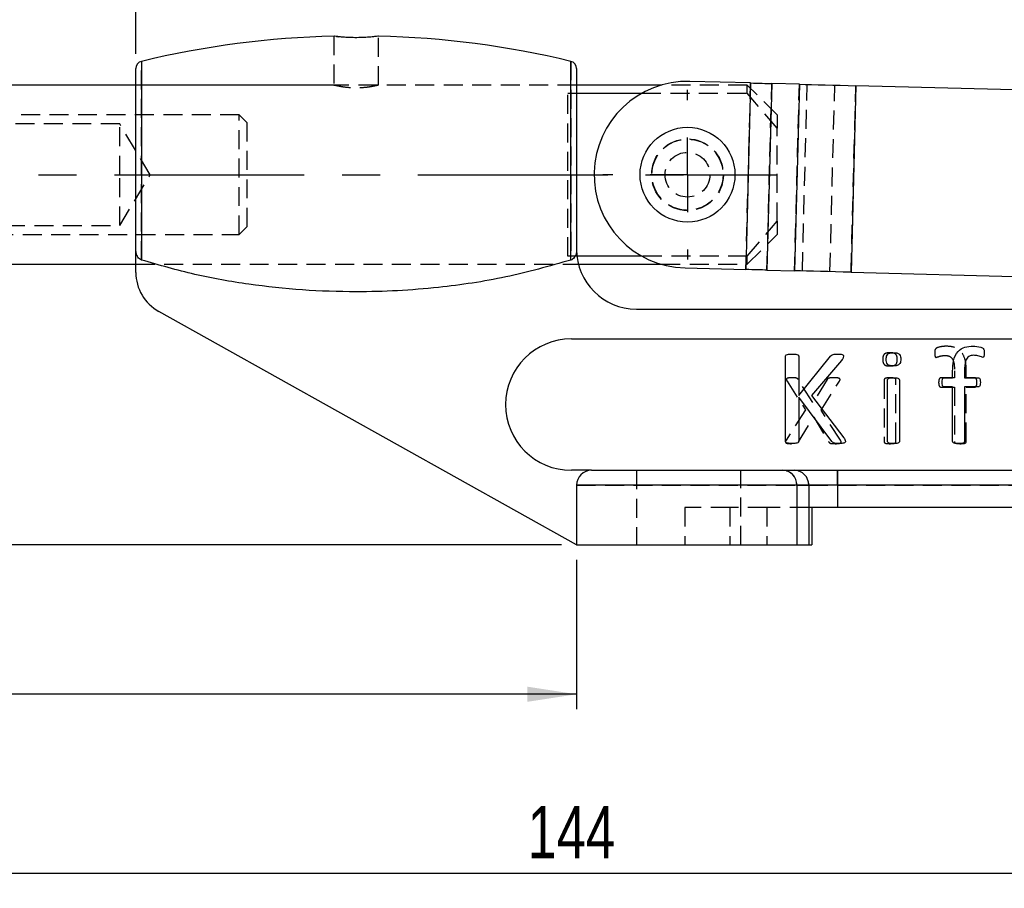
# Model space of a CAD drawing. Extents: x 28 to 393, y 15 to 279.
# Tile 12 of 18: x 93 to 159, y 158 to 217. Entities that reach past the tile are written whole.
import ezdxf

# ---------------------------------------------------------------- set-up
doc = ezdxf.new("R2010")
doc.units = 0
doc.linetypes.add('CENTERX2', pattern=[20.32, 12.7, -2.54, 2.54, -2.54])
doc.linetypes.add('HIDDEN', pattern=[1.905, 1.27, -0.635])
doc.layers.get('0').update_dxf_attribs({"linetype": 'CONTINUOUS'})
doc.styles.add('SLDTEXTSTYLE0', font='TXT', dxfattribs={"width": 0.75})
doc.dimstyles.new('SLDDIMSTYLE0', dxfattribs={"dimtxt": 3.5, "dimasz": 3.302, "dimexe": 0, "dimexo": 0.0625, "dimgap": 0.875, "dimtad": 1, "dimdec": 0, "dimrnd": 1e-09, "dimzin": 12, "dimtxsty": 'SLDTEXTSTYLE0', "dimsah": 1, "dimcen": 0.09, "dimazin": 3, "dimtfac": 1, "dimtdec": 0, "dimtofl": 0, "dimtmove": 0, "dimatfit": 3, "dimtolj": 1, "dimtzin": 12})
doc.dimstyles.new('SLDDIMSTYLE1', dxfattribs={"dimtxt": 3.5, "dimasz": 3.302, "dimexe": 0, "dimexo": 0.0625, "dimgap": 0.875, "dimtad": 1, "dimdec": 0, "dimrnd": 1e-09, "dimzin": 12, "dimtxsty": 'SLDTEXTSTYLE0', "dimsah": 1, "dimcen": 0.09, "dimazin": 3, "dimtfac": 1, "dimtofl": 0, "dimtmove": 0, "dimatfit": 3, "dimtolj": 1, "dimtzin": 12})

# ---------------------------------------------------------------- blocks, each defined once
blk = doc.blocks.new('_D')
at = {"color": 179, "linetype": 'CONTINUOUS'}
for p, q in [((58.031, 206.297), (31.132, 206.297)), ((32.132, 181.497), (32.132, 206.297)), ((129.608, 181.497), (31.132, 181.497))]:
    blk.add_line(p, q, dxfattribs=at)
for points in [[(32.132, 206.297), (31.624, 202.995), (32.64, 202.995)], [(32.132, 181.497), (32.64, 184.799), (31.624, 184.799)]]:
    blk.add_solid(points, dxfattribs=at)
at = {"color": 179, "linetype": 'CONTINUOUS', "insert": (27.62, 191.472, 0.1), "char_height": 3.5, "attachment_point": 1, "rotation": 90, "style": 'SLDTEXTSTYLE0'}
blk.add_mtext('25', dxfattribs=at)
blk = doc.blocks.new('_D_1')
at = {"color": 179, "linetype": 'CONTINUOUS'}
for p, q in [((101.988, 268.722), (215.244, 268.722)), ((214.244, 181.497), (214.244, 268.722)), ((181.608, 181.497), (215.244, 181.497))]:
    blk.add_line(p, q, dxfattribs=at)
for points in [[(214.244, 268.722), (213.736, 265.42), (214.752, 265.42)], [(214.244, 181.497), (214.752, 184.799), (213.736, 184.799)]]:
    blk.add_solid(points, dxfattribs=at)
at = {"color": 179, "linetype": 'CONTINUOUS', "insert": (209.732, 225.725, 0.1), "char_height": 3.5, "attachment_point": 1, "rotation": 90, "style": 'SLDTEXTSTYLE0'}
blk.add_mtext('87', dxfattribs=at)
blk = doc.blocks.new('_D_2')
at = {"color": 179, "linetype": 'CONTINUOUS'}
for p, q in [((60.031, 200.297), (60.031, 158.497)), ((204.109, 195.797), (204.109, 158.497)), ((204.109, 159.497), (60.031, 159.497))]:
    blk.add_line(p, q, dxfattribs=at)
for points in [[(60.031, 159.497), (63.333, 158.989), (63.333, 160.005)], [(204.109, 159.497), (200.807, 160.005), (200.807, 158.989)]]:
    blk.add_solid(points, dxfattribs=at)
at = {"color": 179, "linetype": 'CONTINUOUS', "insert": (127.326, 164.009, 0.1), "char_height": 3.5, "attachment_point": 1, "style": 'SLDTEXTSTYLE0'}
blk.add_mtext('144', dxfattribs=at)
blk = doc.blocks.new('_D_3')
at = {"color": 179, "linetype": 'CONTINUOUS'}
for p, q in [((60.031, 200.297), (60.031, 170.497)), ((130.608, 180.497), (130.608, 170.497)), ((130.608, 171.497), (60.031, 171.497))]:
    blk.add_line(p, q, dxfattribs=at)
for points in [[(60.031, 171.497), (63.333, 170.989), (63.333, 172.005)], [(130.608, 171.497), (127.306, 172.005), (127.306, 170.989)]]:
    blk.add_solid(points, dxfattribs=at)
at = {"color": 179, "linetype": 'CONTINUOUS', "insert": (88.394, 176.009, 0.1), "char_height": 3.5, "attachment_point": 1, "style": 'SLDTEXTSTYLE0'}
blk.add_mtext('71', dxfattribs=at)
blk = doc.blocks.new('_D_4')
at = {"color": 179, "linetype": 'CONTINUOUS'}
for p, q in [((60.031, 212.297), (60.031, 225.456)), ((101.108, 214.404), (101.108, 225.456)), ((101.108, 224.456), (60.031, 224.456))]:
    blk.add_line(p, q, dxfattribs=at)
for points in [[(60.031, 224.456), (63.333, 223.948), (63.333, 224.964)], [(101.108, 224.456), (97.806, 224.964), (97.806, 223.948)]]:
    blk.add_solid(points, dxfattribs=at)
at = {"color": 179, "linetype": 'CONTINUOUS', "insert": (79.001, 228.968, 0.1), "char_height": 3.5, "attachment_point": 1, "style": 'SLDTEXTSTYLE0'}
blk.add_mtext('41', dxfattribs=at)
blk = doc.blocks.new('SW_CENTERMARKSYMBOL_2')
at = {"color": 0, "linetype": 'CONTINUOUS'}
for p, q in [((0, 5), (0, 5.675)), ((0, 0), (0, 2.5)), ((-5, 0), (-5.675, 0)), ((0, 0), (-2.5, 0)), ((0, 0), (0, -2.5)), ((0, 0), (2.5, 0)), ((5, 0), (5.675, 0)), ((0, -5), (0, -5.675))]:
    blk.add_line(p, q, dxfattribs=at)

msp = doc.modelspace()

# ---------------------------------------------------------------- linework, layer by layer
at = {"color": 7, "linetype": 'HIDDEN'}
for p, q in [((114.3579, 215.5768), (114.3579, 212.2918)), ((114.5278, 215.557), (114.6909, 215.5383)), ((117.3579, 212.2968), (117.3579, 215.5769)), ((101.4904, 200.5817), (101.4904, 213.8904)), ((130.2253, 213.8904), (130.2253, 200.5817)), ((130.6082, 212.2968), (101.1075, 212.2968)), ((114.3778, 212.2968), (101.1075, 212.2968)), ((130.6082, 212.2968), (117.3579, 212.2968)), ((142.0315, 212.2968), (136.2815, 212.2968)), ((141.9372, 199.944), (142.2593, 212.4399)), ((142.0315, 211.7512), (142.0315, 212.2968)), ((144.0315, 210.2968), (142.0315, 212.2968)), ((143.3509, 199.9076), (143.6731, 212.4034)), ((145.1975, 199.86), (145.5197, 212.3558)), ((145.7189, 199.8465), (146.0411, 212.3424)), ((147.5655, 199.7989), (147.8877, 212.2948)), ((148.9793, 199.7625), (149.3015, 212.2583)), ((130.0315, 211.7512), (130.6082, 211.7512)), ((130.0315, 200.8425), (130.0315, 211.7512)), ((134.9798, 211.7512), (142.0315, 211.7512)), ((144.0315, 209.4193), (142.0315, 211.7512)), ((108.0315, 210.2968), (53.5315, 210.2968)), ((108.0315, 202.2968), (108.0315, 210.2968)), ((108.5315, 209.7968), (108.0315, 210.2968)), ((144.0315, 210.2968), (144.0315, 209.4193)), ((100.0315, 209.6968), (60.0315, 209.6968)), ((100.0315, 206.2968), (100.0315, 209.6968)), ((102.0744, 206.2968), (100.0315, 209.6968)), ((108.5315, 209.7968), (108.5315, 202.7968)), ((144.0315, 203.1743), (144.0315, 209.4193)), ((100.0315, 202.8968), (100.0315, 206.2968)), ((100.0315, 202.8968), (102.0744, 206.2968)), ((142.0315, 200.8425), (144.0315, 203.1743)), ((144.0315, 203.1743), (144.0315, 202.2968)), ((60.0315, 202.8968), (100.0315, 202.8968)), ((108.0315, 202.2968), (108.5315, 202.7968)), ((53.5315, 202.2968), (108.0315, 202.2968)), ((142.0315, 200.2968), (144.0315, 202.2968)), ((130.6342, 200.8425), (130.0315, 200.8425)), ((142.0315, 200.8425), (134.9798, 200.8425)), ((142.0315, 200.2968), (142.0315, 200.8425)), ((101.1075, 200.2968), (130.7354, 200.2968)), ((101.1075, 200.2968), (130.73, 200.2968)), ((136.2815, 200.2968), (142.0315, 200.2968)), ((155.901, 193.1634), (155.901, 192.6919)), ((156.6951, 192.6919), (156.6951, 193.1304)), ((144.6948, 192.4631), (145.9191, 190.5453)), ((146.4168, 191.0361), (145.4489, 192.5734)), ((147.3708, 192.5734), (146.4168, 191.0361)), ((146.971, 190.5233), (148.2035, 192.4631)), ((151.1892, 192.5499), (151.1892, 188.4222)), ((151.9833, 188.4222), (151.9833, 192.5499)), ((155.901, 192.6919), (154.991, 192.6919)), ((157.259, 192.6919), (156.6951, 192.6919)), ((154.991, 192.0743), (155.901, 192.0743)), ((155.901, 192.0743), (155.901, 188.4236)), ((156.6951, 188.4236), (156.6951, 192.0743)), ((156.6951, 192.0743), (157.259, 192.0743)), ((145.9191, 190.5453), (144.6259, 188.509)), ((148.2738, 188.509), (146.971, 190.5233)), ((145.4724, 188.4084), (146.4774, 190.0463)), ((146.4774, 190.0463), (147.4783, 188.4084)), ((134.6082, 186.4968), (134.6082, 181.4968)), ((141.6082, 181.4968), (141.6082, 186.4968)), ((148.0773, 186.4968), (148.0773, 185.4968)), ((130.6082, 185.4968), (145.3526, 185.4968)), ((145.3526, 185.4968), (146.1454, 185.4968)), ((145.3526, 185.4968), (145.3526, 181.4968)), ((146.1454, 185.4968), (148.0773, 185.4968)), ((146.1454, 185.4968), (146.1454, 183.9968)), ((148.0773, 185.4968), (163.1391, 185.4968)), ((148.0773, 185.4968), (148.0773, 183.9968)), ((137.8582, 183.9968), (137.8582, 181.4968)), ((140.8582, 183.9968), (137.8582, 183.9968)), ((143.3499, 183.9968), (140.8582, 183.9968)), ((140.8582, 183.9968), (140.8582, 181.4968)), ((143.3499, 183.9968), (143.3499, 181.4968)), ((146.1454, 183.9968), (143.3499, 183.9968)), ((146.1454, 183.9968), (146.1454, 181.4968))]:
    msp.add_line(p, q, dxfattribs=at)
at = {"color": 8, "linetype": 'CONTINUOUS'}
for p, q in [((101.4904, 213.8904), (101.4904, 200.5817)), ((130.2253, 200.5817), (130.2253, 213.8904))]:
    msp.add_line(p, q, dxfattribs=at)
at = {"color": 7, "linetype": 'CONTINUOUS'}
for p, q in [((101.1075, 201.2455), (101.1075, 213.4043)), ((130.6082, 213.4043), (130.6082, 201.2455)), ((101.1075, 212.2968), (61.0315, 212.2968)), ((136.2815, 212.2968), (130.6082, 212.2968)), ((142.2593, 212.4399), (138.1926, 212.5447)), ((142.2593, 212.4399), (141.9372, 199.944)), ((143.6731, 212.4034), (143.3509, 199.9076)), ((145.5197, 212.3558), (143.6731, 212.4034)), ((145.5197, 212.3558), (145.1975, 199.86)), ((149.3015, 212.2583), (148.9793, 199.7625)), ((166.8893, 211.8049), (149.3015, 212.2583)), ((130.6082, 211.7512), (134.9798, 211.7512)), ((101.1075, 199.7566), (101.1075, 201.2455)), ((134.9798, 200.8425), (130.6342, 200.8425)), ((61.0315, 200.2968), (101.1075, 200.2968)), ((130.7354, 200.2968), (136.2815, 200.2968)), ((137.8704, 200.0489), (141.9372, 199.944)), ((143.3509, 199.9076), (145.1975, 199.86)), ((148.9793, 199.7625), (166.5671, 199.309)), ((130.6082, 181.4968), (102.6431, 197.1383)), ((134.6082, 197.2977), (180.4437, 197.2977)), ((130.2586, 195.2977), (180.9578, 195.2977)), ((144.5923, 188.4344), (144.5923, 194.1394)), ((145.4747, 194.1394), (145.4747, 191.4978)), ((145.4747, 191.4978), (147.6061, 194.1394)), ((148.3368, 193.8554), (146.3405, 191.4978)), ((155.7805, 192.6987), (155.7805, 193.1371)), ((156.5747, 193.1702), (156.5747, 192.6987)), ((151.4217, 188.4289), (151.4217, 192.5567)), ((152.2158, 192.5567), (152.2158, 188.4289)), ((155.2167, 192.6987), (155.7805, 192.6987)), ((156.5747, 192.6987), (157.4846, 192.6987)), ((155.7805, 192.081), (155.2167, 192.081)), ((155.7805, 188.4303), (155.7805, 192.081)), ((157.4846, 192.081), (156.5747, 192.081)), ((156.5747, 192.081), (156.5747, 188.4303)), ((147.6902, 188.4344), (145.4747, 191.4068)), ((145.4747, 191.4068), (145.4747, 188.4344)), ((146.3405, 191.4978), (148.4898, 188.6771)), ((131.6082, 186.4968), (130.2586, 186.4968)), ((131.6082, 186.4968), (144.3867, 186.4968)), ((144.3867, 186.4968), (145.1795, 186.4968)), ((145.1795, 186.4968), (148.0773, 186.4968)), ((148.0773, 185.4968), (148.0773, 186.4968)), ((148.0773, 186.4968), (163.1391, 186.4968)), ((145.3526, 185.4968), (130.6082, 185.4968)), ((130.6082, 185.4968), (130.6082, 181.4968)), ((145.3526, 185.4968), (145.3526, 181.4968)), ((146.1454, 185.4968), (145.3526, 185.4968)), ((146.1454, 185.4968), (146.1454, 183.9968)), ((148.0773, 185.4968), (146.1454, 185.4968)), ((148.0773, 185.4968), (148.0773, 183.9968)), ((163.1391, 185.4968), (148.0773, 185.4968)), ((146.1454, 183.9968), (146.1454, 181.4968)), ((148.0773, 183.9968), (146.1454, 183.9968)), ((146.3499, 183.9968), (146.3499, 181.4968)), ((163.1391, 183.9968), (148.0773, 183.9968)), ((130.6082, 181.4968), (145.3526, 181.4968)), ((145.3526, 181.4968), (146.1454, 181.4968)), ((146.1454, 181.4968), (146.3499, 181.4968))]:
    msp.add_line(p, q, dxfattribs=at)
at = {"color": 179, "linetype": 'CENTERX2'}
msp.add_line((59.0315, 206.2968), (144.0315, 206.2968), dxfattribs=at)
at = {"color": 7, "linetype": 'CONTINUOUS', "flags": 128}
for points in [[(142.2593, 212.4399), (142.4553, 212.4348), (142.6494, 212.4298), (142.8397, 212.4249), (143.0244, 212.4202), (143.2018, 212.4156), (143.3701, 212.4112), (143.5277, 212.4072), (143.6731, 212.4034)], [(145.5197, 212.3558), (145.9086, 212.3458), (146.3301, 212.3349), (146.7803, 212.3233), (147.2548, 212.3111), (147.749, 212.2983), (148.2581, 212.2852), (148.7772, 212.2718), (149.3015, 212.2583)], [(143.3509, 199.9076), (143.2055, 199.9113), (143.0479, 199.9154), (142.8796, 199.9197), (142.7023, 199.9243), (142.5175, 199.9291), (142.3272, 199.934), (142.1331, 199.939), (141.9372, 199.944)], [(148.9793, 199.7625), (148.4551, 199.776), (147.9359, 199.7894), (147.4268, 199.8025), (146.9326, 199.8152), (146.4582, 199.8275), (146.008, 199.8391), (145.5864, 199.8499), (145.1975, 199.86)]]:
    msp.add_lwpolyline(points, dxfattribs=at)
at = {"color": 7, "linetype": 'CONTINUOUS'}
msp.add_circle((138.0315, 206.2968), 3.175, dxfattribs=at)
at = {"color": 7, "linetype": 'HIDDEN'}
for radius in [2.4, 2.3812, 1.5]:
    msp.add_circle((138.0315, 206.2968), radius, dxfattribs=at)
at = {"color": 7, "linetype": 'CONTINUOUS'}
for centre, radius, start, end in [((115.8579, 154.26), 61.3368, 91.38917, 103.54676), ((115.8579, 154.26), 61.3368, 76.45324, 88.609824), ((101.6075, 213.4043), 0.5, 103.54676, 180), ((130.1082, 213.4043), 0.5, 0, 76.45324), ((138.0315, 206.2968), 6.25, 88.523121, 268.523121), ((134.6082, 201.2977), 4, 180, 270), ((104.1075, 199.7566), 3, 180, 240.780754), ((130.2586, 190.8972), 4.4004, 90, 270), ((131.6082, 185.4968), 1, 90, 180), ((144.3694, 185.5136), 0.9834, 359.024263, 88.989811), ((145.1622, 185.5136), 0.9834, 359.024263, 88.989811)]:
    msp.add_arc(centre, radius, start, end, dxfattribs=at)
at = {"color": 7, "linetype": 'HIDDEN'}
for centre in [(144.3694, 185.5136), (145.1622, 185.5136)]:
    msp.add_arc(centre, 0.9834, 359.024263, 88.989811, dxfattribs=at)
at = {"color": 7, "linetype": 'CONTINUOUS'}
for points, knots in [([(114.6294, 215.5445), (114.5429, 215.5551), (114.3859, 215.5742), (114.3753, 215.5759), (114.3706, 215.5767)], [0, 0, 0, 0, 0.5507856, 1, 1, 1, 1]), ([(117.3462, 215.5769), (117.3394, 215.5759), (117.3244, 215.5738), (117.1028, 215.5451), (116.7463, 215.5088), (116.2836, 215.4796), (115.774, 215.4713), (115.278, 215.4871), (114.8829, 215.5172), (114.7036, 215.5365), (114.6294, 215.5445)], [0, 0, 0, 0, 0.1102097, 0.24230048, 0.37535683, 0.50915057, 0.6422864, 0.77438352, 0.90668716, 1, 1, 1, 1]), ([(101.4904, 200.5817), (101.442, 200.6037), (101.3454, 200.6476), (101.2222, 200.789), (101.1265, 200.9903), (101.1141, 201.1575), (101.1075, 201.2455)], [0, 0, 0, 0, 0.1940098, 0.3867429, 0.6770934, 1, 1, 1, 1]), ([(130.6082, 201.2455), (130.5991, 201.141), (130.5838, 200.9638), (130.4711, 200.756), (130.3501, 200.6342), (130.2616, 200.597), (130.2253, 200.5817)], [0, 0, 0, 0, 0.38219168, 0.64825865, 0.85560806, 1, 1, 1, 1]), ([(130.2253, 200.5817), (128.7797, 200.1731), (125.873, 199.3516), (121.9678, 198.7779), (118.6208, 198.5036), (115.5785, 198.4237), (112.2537, 198.5373), (108.6418, 198.9248), (105.0323, 199.5554), (102.6709, 200.2397), (101.4904, 200.5817)], [0, 0, 0, 0, 0.1544588, 0.3105626, 0.405135, 0.4999838, 0.6235772, 0.7471654, 0.8736032, 1, 1, 1, 1]), ([(155.7805, 193.1371), (155.788, 193.3693), (155.8028, 193.8315), (156.0583, 194.4616), (156.5958, 194.7877), (156.9618, 194.8067), (157.1454, 194.8163)], [0, 0, 0, 0, 0.2814262, 0.5602907, 0.7793369, 1, 1, 1, 1]), ([(157.1454, 194.8163), (157.3173, 194.8015), (157.5322, 194.7831), (157.7799, 194.7009), (157.905, 194.5685), (157.9009, 194.4336), (157.8982, 194.3434)], [0, 0, 0, 0, 0.5011248, 0.6267585, 0.7504715, 1, 1, 1, 1]), ([(144.5923, 194.1394), (144.5954, 194.1608), (144.5999, 194.1931), (144.6309, 194.2236), (144.6871, 194.253), (144.8238, 194.2785), (144.9496, 194.2835), (145.0335, 194.2869)], [0, 0, 0, 0, 0.1241853, 0.1868169, 0.249532, 0.4996248, 1, 1, 1, 1]), ([(145.0335, 194.2869), (145.1175, 194.2837), (145.2435, 194.2789), (145.38, 194.2532), (145.4365, 194.2242), (145.4666, 194.1928), (145.4715, 194.1607), (145.4747, 194.1394)], [0, 0, 0, 0, 0.5003875, 0.7506606, 0.8131292, 0.8758909, 1, 1, 1, 1]), ([(147.6061, 194.1394), (147.6402, 194.1758), (147.7088, 194.2489), (147.8879, 194.282), (148.0133, 194.285), (148.09, 194.2869)], [0, 0, 0, 0, 0.2778615, 0.558229, 1, 1, 1, 1]), ([(148.09, 194.2869), (148.166, 194.284), (148.2799, 194.2797), (148.4129, 194.2516), (148.4732, 194.1975), (148.4779, 194.1588), (148.4802, 194.1394)], [0, 0, 0, 0, 0.5011235, 0.7512686, 0.8754542, 1, 1, 1, 1]), ([(148.4802, 194.1394), (148.4649, 194.0807), (148.4375, 193.9753), (148.3677, 193.8922), (148.3368, 193.8554)], [0, 0, 0, 0, 0.55673403, 1, 1, 1, 1]), ([(151.3335, 193.9298), (151.3353, 193.9782), (151.3391, 194.0748), (151.3737, 194.2196), (151.5336, 194.3747), (151.7035, 194.375), (151.8229, 194.3751)], [0, 0, 0, 0, 0.1877967, 0.3751872, 0.5607599, 1, 1, 1, 1]), ([(151.8146, 193.4928), (151.7439, 193.4946), (151.6036, 193.4982), (151.4013, 193.5778), (151.3399, 193.7629), (151.3356, 193.8741), (151.3335, 193.9298)], [0, 0, 0, 0, 0.2815772, 0.5584059, 0.778572, 1, 1, 1, 1]), ([(152.3041, 193.9381), (152.3022, 193.8898), (152.2985, 193.7932), (152.2638, 193.6483), (152.1039, 193.4932), (151.9341, 193.493), (151.8146, 193.4928)], [0, 0, 0, 0, 0.1877964, 0.375188, 0.5607602, 1, 1, 1, 1]), ([(151.8229, 194.3751), (151.8938, 194.3735), (152.0343, 194.3703), (152.2351, 194.2891), (152.2992, 194.1053), (152.3025, 193.994), (152.3041, 193.9381)], [0, 0, 0, 0, 0.28153168, 0.55868915, 0.77849456, 1, 1, 1, 1]), ([(157.2033, 194.1987), (157.0858, 194.1876), (156.9089, 194.171), (156.7346, 194.0093), (156.5797, 193.6975), (156.5769, 193.4045), (156.5747, 193.1702)], [0, 0, 0, 0, 0.2487451, 0.3741933, 0.4996318, 1, 1, 1, 1]), ([(157.7907, 194.0636), (157.6843, 194.104), (157.4945, 194.1762), (157.2923, 194.1918), (157.2033, 194.1987)], [0, 0, 0, 0, 0.5599913, 1, 1, 1, 1]), ([(157.8982, 194.3434), (157.8954, 194.2887), (157.8913, 194.2065), (157.8719, 194.1172), (157.8489, 194.0823), (157.8258, 194.0657), (157.8047, 194.0644), (157.7907, 194.0636)], [0, 0, 0, 0, 0.5000369, 0.7500151, 0.8127745, 0.8753151, 1, 1, 1, 1]), ([(151.4217, 192.5567), (151.4242, 192.5762), (151.4292, 192.6152), (151.4922, 192.6668), (151.6249, 192.6946), (151.7395, 192.697), (151.816, 192.6987)], [0, 0, 0, 0, 0.1245241, 0.2487893, 0.4987805, 1, 1, 1, 1]), ([(151.816, 192.6987), (151.8933, 192.6977), (152.0091, 192.6963), (152.142, 192.6656), (152.206, 192.615), (152.2126, 192.5761), (152.2158, 192.5567)], [0, 0, 0, 0, 0.5015182, 0.7515313, 0.8761594, 1, 1, 1, 1]), ([(155.0747, 192.3871), (155.0762, 192.4503), (155.0786, 192.545), (155.1161, 192.6538), (155.1686, 192.6945), (155.2006, 192.6973), (155.2167, 192.6987)], [0, 0, 0, 0, 0.500706, 0.75003, 0.8749032, 1, 1, 1, 1]), ([(157.4846, 192.6987), (157.5007, 192.6972), (157.5329, 192.6944), (157.584, 192.6518), (157.6282, 192.5466), (157.6314, 192.4509), (157.6335, 192.3871)], [0, 0, 0, 0, 0.1249254, 0.24991648, 0.49957423, 1, 1, 1, 1]), ([(155.2167, 192.081), (155.2009, 192.0824), (155.1693, 192.0851), (155.1192, 192.1267), (155.0785, 192.2311), (155.0762, 192.3246), (155.0747, 192.3871)], [0, 0, 0, 0, 0.1249666, 0.2500643, 0.4989618, 1, 1, 1, 1]), ([(157.6335, 192.3871), (157.6316, 192.3247), (157.6286, 192.2308), (157.5842, 192.1262), (157.5315, 192.0883), (157.5004, 192.0835), (157.4846, 192.081)], [0, 0, 0, 0, 0.49909898, 0.75040284, 0.87323624, 1, 1, 1, 1]), ([(148.4898, 188.6771), (148.5186, 188.6368), (148.5697, 188.565), (148.5918, 188.48), (148.6015, 188.4427)], [0, 0, 0, 0, 0.5618072, 1, 1, 1, 1]), ([(145.0335, 188.2869), (144.9495, 188.2909), (144.8236, 188.2969), (144.6775, 188.3193), (144.6031, 188.37), (144.5959, 188.413), (144.5923, 188.4344)], [0, 0, 0, 0, 0.5007676, 0.7510824, 0.8755237, 1, 1, 1, 1]), ([(145.4747, 188.4344), (145.471, 188.4132), (145.4655, 188.3813), (145.4359, 188.3497), (145.3805, 188.3186), (145.2429, 188.2956), (145.1172, 188.2904), (145.0335, 188.2869)], [0, 0, 0, 0, 0.1242634, 0.1869895, 0.2495633, 0.4998112, 1, 1, 1, 1]), ([(148.192, 188.2869), (148.0901, 188.2861), (147.9483, 188.2851), (147.7676, 188.3393), (147.716, 188.4027), (147.6902, 188.4344)], [0, 0, 0, 0, 0.5606562, 0.7802389, 1, 1, 1, 1]), ([(148.6015, 188.4427), (148.5995, 188.4222), (148.5956, 188.3813), (148.5344, 188.3213), (148.392, 188.2942), (148.272, 188.2898), (148.192, 188.2869)], [0, 0, 0, 0, 0.1246982, 0.24852479, 0.49899369, 1, 1, 1, 1]), ([(151.816, 188.2869), (151.7393, 188.2885), (151.6242, 188.2908), (151.4914, 188.3181), (151.4274, 188.3697), (151.4236, 188.4091), (151.4217, 188.4289)], [0, 0, 0, 0, 0.5009636, 0.7509622, 0.8753072, 1, 1, 1, 1]), ([(152.2158, 188.4289), (152.2132, 188.4092), (152.208, 188.3697), (152.1427, 188.3194), (152.0099, 188.2889), (151.8936, 188.2877), (151.816, 188.2869)], [0, 0, 0, 0, 0.12397832, 0.24874493, 0.49879144, 1, 1, 1, 1]), ([(156.1776, 188.2869), (156.1004, 188.2881), (155.9848, 188.2899), (155.853, 188.321), (155.7879, 188.3709), (155.783, 188.4105), (155.7805, 188.4303)], [0, 0, 0, 0, 0.5008964, 0.750601, 0.8751455, 1, 1, 1, 1]), ([(156.5747, 188.4303), (156.5724, 188.4105), (156.568, 188.3709), (156.5024, 188.3212), (156.3707, 188.2899), (156.2549, 188.2881), (156.1776, 188.2869)], [0, 0, 0, 0, 0.1241593, 0.2490157, 0.4988764, 1, 1, 1, 1])]:
    msp.add_open_spline(points, degree=3, knots=knots, dxfattribs=at)
at = {"color": 7, "linetype": 'HIDDEN'}
for points, knots in [([(117.3579, 212.2968), (117.3418, 212.2927), (117.3097, 212.2844), (117.0599, 212.2267), (116.6881, 212.1602), (116.216, 212.11), (115.7067, 212.101), (115.2222, 212.1351), (114.8038, 212.1976), (114.5055, 212.2601), (114.3558, 212.2973), (114.373, 212.2931), (114.3778, 212.2918)], [0, 0, 0, 0, 0.1051323, 0.2101903, 0.3171953, 0.4257585, 0.5321271, 0.6359402, 0.740827, 0.8486959, 0.9569029, 1, 1, 1, 1]), ([(155.3302, 194.8096), (155.1583, 194.7948), (154.9434, 194.7763), (154.6957, 194.6942), (154.5706, 194.5618), (154.5747, 194.4269), (154.5774, 194.3367)], [0, 0, 0, 0, 0.50112481, 0.62675852, 0.75047154, 1, 1, 1, 1]), ([(155.3302, 194.8096), (155.1583, 194.7948), (154.9434, 194.7763), (154.6957, 194.6942), (154.5706, 194.5618), (154.5747, 194.4269), (154.5774, 194.3367)], [0, 0, 0, 0, 0.50112481, 0.62675852, 0.75047154, 1, 1, 1, 1]), ([(156.6951, 193.1304), (156.6876, 193.3625), (156.6729, 193.8248), (156.4173, 194.4549), (155.8798, 194.7809), (155.5139, 194.8), (155.3302, 194.8096)], [0, 0, 0, 0, 0.2814263, 0.5602905, 0.7793369, 1, 1, 1, 1]), ([(151.5821, 194.3684), (151.5113, 194.3668), (151.3707, 194.3635), (151.1699, 194.2824), (151.1058, 194.0985), (151.1026, 193.9872), (151.101, 193.9314)], [0, 0, 0, 0, 0.281532, 0.5586894, 0.7784946, 1, 1, 1, 1]), ([(151.101, 193.9314), (151.1028, 193.883), (151.1065, 193.7864), (151.1412, 193.6416), (151.3011, 193.4864), (151.471, 193.4862), (151.5904, 193.4861)], [0, 0, 0, 0, 0.1877964, 0.3751881, 0.5607601, 1, 1, 1, 1]), ([(152.0715, 193.9231), (152.0697, 193.9714), (152.066, 194.068), (152.0313, 194.2129), (151.8714, 194.368), (151.7015, 194.3682), (151.5821, 194.3684)], [0, 0, 0, 0, 0.1877967, 0.3751874, 0.5607599, 1, 1, 1, 1]), ([(151.5904, 193.4861), (151.6611, 193.4879), (151.8015, 193.4914), (152.0037, 193.571), (152.0651, 193.7562), (152.0694, 193.8674), (152.0715, 193.9231)], [0, 0, 0, 0, 0.2815768, 0.5584049, 0.7785721, 1, 1, 1, 1]), ([(154.5774, 194.3367), (154.5802, 194.2819), (154.5843, 194.1998), (154.6038, 194.1104), (154.6267, 194.0756), (154.6498, 194.059), (154.6709, 194.0577), (154.685, 194.0568)], [0, 0, 0, 0, 0.5000369, 0.7500152, 0.8127748, 0.8753153, 1, 1, 1, 1]), ([(154.685, 194.0568), (154.7913, 194.0973), (154.9811, 194.1694), (155.1833, 194.1851), (155.2723, 194.1919)], [0, 0, 0, 0, 0.5599913, 1, 1, 1, 1]), ([(154.685, 194.0568), (154.7913, 194.0973), (154.9811, 194.1694), (155.1833, 194.1851), (155.2723, 194.1919)], [0, 0, 0, 0, 0.5599913, 1, 1, 1, 1]), ([(155.2723, 194.1919), (155.3899, 194.1809), (155.5668, 194.1643), (155.741, 194.0025), (155.896, 193.6908), (155.8987, 193.3977), (155.901, 193.1634)], [0, 0, 0, 0, 0.2487451, 0.3741933, 0.4996324, 1, 1, 1, 1]), ([(145.0353, 192.6919), (144.9653, 192.6906), (144.8603, 192.6885), (144.7369, 192.6742), (144.6805, 192.6468), (144.6555, 192.6208), (144.6441, 192.58), (144.6615, 192.5243), (144.6837, 192.4835), (144.6948, 192.4631)], [0, 0, 0, 0, 0.374969, 0.5621927, 0.6565815, 0.7035003, 0.7502368, 0.8749689, 1, 1, 1, 1]), ([(145.4489, 192.5734), (145.4207, 192.6058), (145.3638, 192.6711), (145.2076, 192.69), (145.1007, 192.6912), (145.0353, 192.6919)], [0, 0, 0, 0, 0.2775536, 0.5580925, 1, 1, 1, 1]), ([(147.8272, 192.6919), (147.7362, 192.691), (147.6095, 192.6896), (147.4389, 192.6625), (147.3934, 192.603), (147.3708, 192.5734)], [0, 0, 0, 0, 0.5614567, 0.7815598, 1, 1, 1, 1]), ([(148.2035, 192.4631), (148.2156, 192.484), (148.2395, 192.5256), (148.2495, 192.5985), (148.2053, 192.6465), (148.1375, 192.6747), (148.0094, 192.69), (147.9001, 192.6912), (147.8272, 192.6919)], [0, 0, 0, 0, 0.12532407, 0.2490476, 0.34230948, 0.43637344, 0.6241862, 1, 1, 1, 1]), ([(151.589, 192.6919), (151.5117, 192.691), (151.3959, 192.6895), (151.2631, 192.6589), (151.199, 192.6083), (151.1925, 192.5693), (151.1892, 192.5499)], [0, 0, 0, 0, 0.5015189, 0.7515324, 0.876161, 1, 1, 1, 1]), ([(151.9833, 192.5499), (151.9808, 192.5695), (151.9759, 192.6085), (151.9128, 192.66), (151.7802, 192.6879), (151.6655, 192.6903), (151.589, 192.6919)], [0, 0, 0, 0, 0.124524, 0.2487888, 0.4987805, 1, 1, 1, 1]), ([(154.991, 192.6919), (154.9749, 192.6905), (154.9427, 192.6876), (154.8916, 192.6451), (154.8474, 192.5398), (154.8442, 192.4442), (154.8421, 192.3804)], [0, 0, 0, 0, 0.1249256, 0.2499183, 0.4995739, 1, 1, 1, 1]), ([(157.401, 192.3804), (157.3994, 192.4436), (157.397, 192.5383), (157.3595, 192.647), (157.307, 192.6878), (157.275, 192.6906), (157.259, 192.6919)], [0, 0, 0, 0, 0.5007059, 0.75003, 0.8749032, 1, 1, 1, 1]), ([(154.8421, 192.3804), (154.8441, 192.3179), (154.847, 192.2241), (154.8915, 192.1194), (154.9441, 192.0816), (154.9752, 192.0767), (154.991, 192.0743)], [0, 0, 0, 0, 0.4990989, 0.7504027, 0.8732361, 1, 1, 1, 1]), ([(157.259, 192.0743), (157.2747, 192.0757), (157.3063, 192.0784), (157.3565, 192.1199), (157.3972, 192.2244), (157.3994, 192.3179), (157.401, 192.3804)], [0, 0, 0, 0, 0.1249667, 0.2500643, 0.4989618, 1, 1, 1, 1]), ([(144.6259, 188.509), (144.6143, 188.4881), (144.5914, 188.4467), (144.5836, 188.3742), (144.6294, 188.3289), (144.6965, 188.3023), (144.8219, 188.2808), (144.9301, 188.2804), (145.0022, 188.2802)], [0, 0, 0, 0, 0.125369, 0.2489483, 0.3422397, 0.4362984, 0.6241455, 1, 1, 1, 1]), ([(147.9333, 188.2802), (148.0027, 188.2804), (148.1068, 188.2807), (148.2267, 188.3033), (148.2906, 188.3325), (148.3257, 188.384), (148.3099, 188.4507), (148.2859, 188.4895), (148.2738, 188.509)], [0, 0, 0, 0, 0.3757542, 0.5635457, 0.6575515, 0.750489, 0.8747087, 1, 1, 1, 1]), ([(147.4783, 188.4084), (147.5089, 188.3722), (147.5705, 188.2991), (147.744, 188.2847), (147.8615, 188.2819), (147.9333, 188.2802)], [0, 0, 0, 0, 0.2762109, 0.5573941, 1, 1, 1, 1]), ([(151.1892, 188.4222), (151.1918, 188.4025), (151.1971, 188.3629), (151.2623, 188.3127), (151.3952, 188.2822), (151.5114, 188.281), (151.589, 188.2802)], [0, 0, 0, 0, 0.12397774, 0.24874411, 0.4987909, 1, 1, 1, 1]), ([(151.589, 188.2802), (151.6658, 188.2817), (151.7808, 188.2841), (151.9137, 188.3114), (151.9776, 188.3629), (151.9814, 188.4024), (151.9833, 188.4222)], [0, 0, 0, 0, 0.5009638, 0.7509629, 0.8753073, 1, 1, 1, 1]), ([(155.901, 188.4236), (155.9032, 188.4038), (155.9076, 188.3642), (155.9732, 188.3145), (156.1049, 188.2832), (156.2207, 188.2814), (156.298, 188.2802)], [0, 0, 0, 0, 0.1241603, 0.2490159, 0.4988766, 1, 1, 1, 1]), ([(156.298, 188.2802), (156.3752, 188.2814), (156.4909, 188.2831), (156.6226, 188.3142), (156.6878, 188.3642), (156.6926, 188.4038), (156.6951, 188.4236)], [0, 0, 0, 0, 0.5008962, 0.7506008, 0.8751445, 1, 1, 1, 1])]:
    msp.add_open_spline(points, degree=3, knots=knots, dxfattribs=at)

# ---------------------------------------------------------------- block references
at = {"color": 179, "linetype": 'CONTINUOUS'}
msp.add_blockref('SW_CENTERMARKSYMBOL_2', (138.0315, 206.2968), dxfattribs=at)

# ---------------------------------------------------------------- dimensions: what is measured, and where the dimension line sits
for base, p1, p2, dimstyle, picture, middle in [((214.244, 268.722), (180.6082, 181.4968), (100.9878, 268.722), 'SLDDIMSTYLE1', '_D_1', (214.244, 229.7329)), ((32.1317, 206.2968), (130.6082, 181.4968), (59.0315, 206.2968), 'SLDDIMSTYLE0', '_D', (32.1317, 195.4803))]:
    dim = msp.add_linear_dim(base=base, p1=p1, p2=p2, angle=90, dimstyle=dimstyle, dxfattribs=at)
    dim.commit()
    dim.dimension.update_dxf_attribs({"geometry": picture, "text_midpoint": middle, "dimtype": 160})
for base, p1, p2, dimstyle, picture, middle in [((60.0315, 224.4564), (101.1075, 213.4043), (60.0315, 211.2968), 'SLDDIMSTYLE0', '_D_4', (83.0092, 224.4564)), ((60.0315, 159.4968), (204.109, 196.7974), (60.0315, 201.2968), 'SLDDIMSTYLE1', '_D_2', (132.6267, 159.4968)), ((60.0315, 171.4968), (130.6082, 181.4968), (60.0315, 201.2968), 'SLDDIMSTYLE1', '_D_3', (92.4024, 171.4968))]:
    dim = msp.add_linear_dim(base=base, p1=p1, p2=p2, dimstyle=dimstyle, dxfattribs=at)
    dim.commit()
    dim.dimension.update_dxf_attribs({"geometry": picture, "text_midpoint": middle, "dimtype": 160})

doc.saveas('drawing.dxf')
